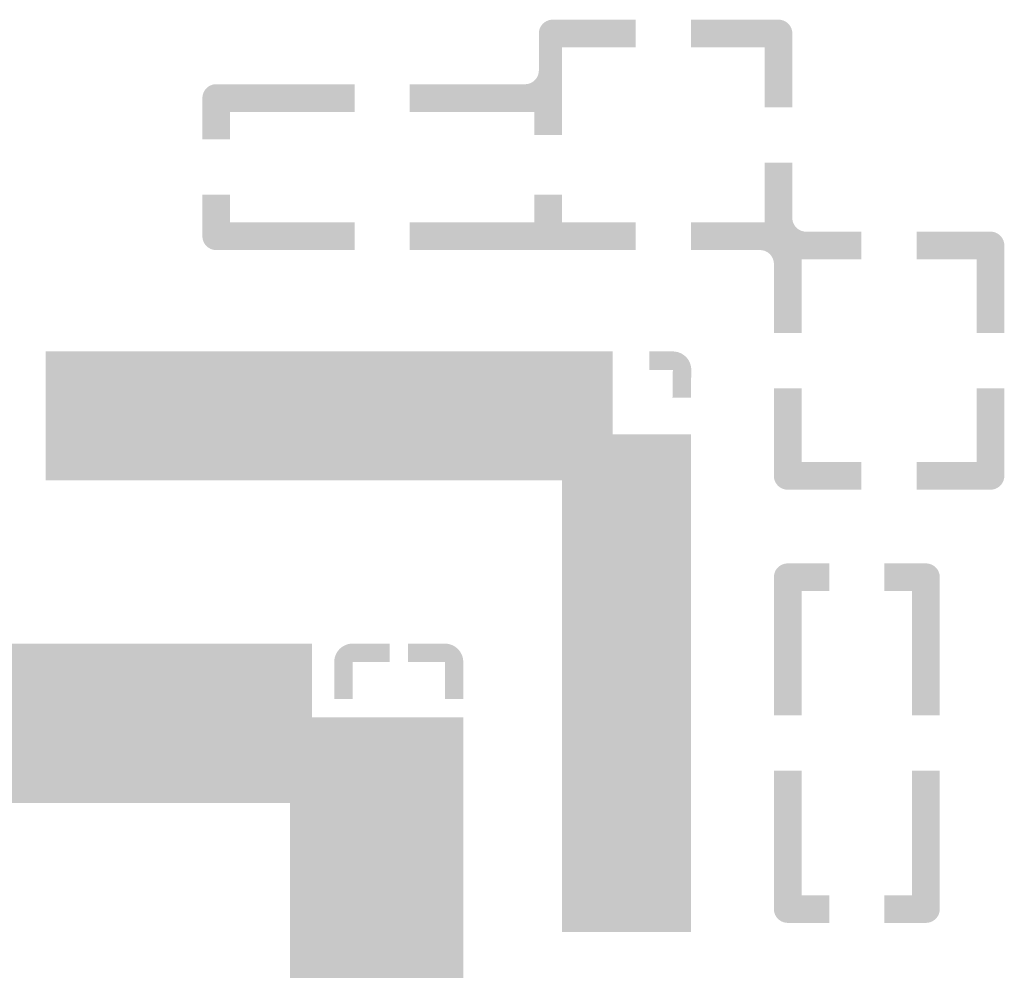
# Model space of a CAD drawing. Extents: x -14.8 to 14.8, y -14.2 to 14.2.
# Tile 5 of 5: x 4.1 to 14.8, y 3.9 to 14.2. Entities that reach past the tile are written whole.
import ezdxf

# ---------------------------------------------------------------- set-up
doc = ezdxf.new("R2010")
doc.units = 0
doc.layers.add('ROUTE_KEEPOUT', color=14, linetype='CONTINUOUS')

msp = doc.modelspace()

# ---------------------------------------------------------------- linework, layer by layer
at = {"layer": 'ROUTE_KEEPOUT'}
for points in [[(9.7388, 14.20081), (9.74922, 14.21122), (10.75, 14.20081), (10.75, 14.21122)], [(9.74922, 14.21122), (9.7606, 14.22056), (10.75, 14.21122), (10.75, 14.22056)], [(9.7606, 14.22056), (9.77285, 14.22874), (10.75, 14.22056), (10.75, 14.22874)], [(9.77285, 14.22874), (9.78584, 14.23569), (10.75, 14.22874), (10.75, 14.23569)], [(9.78584, 14.23569), (9.79944, 14.24132), (10.75, 14.23569), (10.75, 14.24132)], [(9.79944, 14.24132), (9.81354, 14.2456), (10.75, 14.24132), (10.75, 14.2456)], [(9.81354, 14.2456), (9.82798, 14.24847), (10.75, 14.2456), (10.75, 14.24847)], [(9.82798, 14.24847), (9.84264, 14.24991), (10.75, 14.24847), (10.75, 14.24991)], [(9.84264, 14.24991), (10.75, 14.25), (10.75, 14.24991), (10.75, 14.25)], [(11.35, 14.2499), (11.35, 14.25), (12.30739, 14.2499), (11.35, 14.25)], [(11.35, 14.24845), (11.35, 14.2499), (12.32205, 14.24845), (12.30739, 14.2499)], [(11.35, 14.24558), (11.35, 14.24845), (12.33649, 14.24558), (12.32205, 14.24845)], [(11.35, 14.2413), (11.35, 14.24558), (12.35059, 14.2413), (12.33649, 14.24558)], [(11.35, 14.23567), (11.35, 14.2413), (12.36419, 14.23567), (12.35059, 14.2413)], [(11.35, 14.22872), (11.35, 14.23567), (12.37718, 14.22872), (12.36419, 14.23567)], [(11.35, 14.22054), (11.35, 14.22872), (12.38942, 14.22054), (12.37718, 14.22872)], [(11.35, 14.2112), (11.35, 14.22054), (12.40081, 14.2112), (12.38942, 14.22054)], [(11.35, 14.20078), (11.35, 14.2112), (12.41122, 14.20078), (12.40081, 14.2112)], [(9.700026, 13.95), (9.7001, 14.10739), (10.75, 13.95), (10.75, 14.10739)], [(9.7001, 14.10739), (9.70155, 14.12205), (10.75, 14.10739), (10.75, 14.12205)], [(9.70155, 14.12205), (9.70442, 14.13649), (10.75, 14.12205), (10.75, 14.13649)], [(9.70442, 14.13649), (9.7087, 14.15059), (10.75, 14.13649), (10.75, 14.15059)], [(9.7087, 14.15059), (9.71433, 14.16419), (10.75, 14.15059), (10.75, 14.16419)], [(9.71433, 14.16419), (9.72128, 14.17718), (10.75, 14.16419), (10.75, 14.17718)], [(9.72128, 14.17718), (9.72946, 14.18942), (10.75, 14.17718), (10.75, 14.18942)], [(9.72946, 14.18942), (9.7388, 14.20081), (10.75, 14.18942), (10.75, 14.20081)], [(11.35, 14.1894), (11.35, 14.20078), (12.42056, 14.1894), (12.41122, 14.20078)], [(11.35, 14.17715), (11.35, 14.1894), (12.42874, 14.17715), (12.42056, 14.1894)], [(11.35, 14.16416), (11.35, 14.17715), (12.43569, 14.16416), (12.42874, 14.17715)], [(11.35, 14.15056), (11.35, 14.16416), (12.44132, 14.15056), (12.43569, 14.16416)], [(11.35, 14.13646), (11.35, 14.15056), (12.4456, 14.13646), (12.44132, 14.15056)], [(11.35, 14.12202), (11.35, 14.13646), (12.44847, 14.12202), (12.4456, 14.13646)], [(11.35, 14.10736), (11.35, 14.12202), (12.44991, 14.10736), (12.44847, 14.12202)], [(11.35, 13.95), (11.35, 14.10736), (12.449928, 13.95), (12.44991, 14.10736)], [(9.69991, 13.69264), (9.700026, 13.95), (9.95, 13.69264), (9.95, 13.95)], [(12.15, 13.3), (12.15, 13.95), (12.45, 13.3), (12.449928, 13.95)], [(9.6956, 13.66354), (9.69847, 13.67798), (9.95, 13.66354), (9.95, 13.67798)], [(9.69847, 13.67798), (9.69991, 13.69264), (9.95, 13.67798), (9.95, 13.69264)], [(9.61419, 13.56433), (9.62718, 13.57128), (9.95, 13.56433), (9.95, 13.57128)], [(9.62718, 13.57128), (9.63942, 13.57946), (9.95, 13.57128), (9.95, 13.57946)], [(9.63942, 13.57946), (9.65081, 13.5888), (9.95, 13.57946), (9.95, 13.5888)], [(9.65081, 13.5888), (9.66122, 13.59922), (9.95, 13.5888), (9.95, 13.59922)], [(9.66122, 13.59922), (9.67056, 13.6106), (9.95, 13.59922), (9.95, 13.6106)], [(9.67056, 13.6106), (9.67874, 13.62285), (9.95, 13.6106), (9.95, 13.62285)], [(9.67874, 13.62285), (9.68569, 13.63584), (9.95, 13.62285), (9.95, 13.63584)], [(9.68569, 13.63584), (9.69132, 13.64944), (9.95, 13.63584), (9.95, 13.64944)], [(9.69132, 13.64944), (9.6956, 13.66354), (9.95, 13.64944), (9.95, 13.66354)], [(6.05868, 13.45056), (6.06431, 13.46416), (7.7, 13.45056), (7.7, 13.46416)], [(6.06431, 13.46416), (6.07126, 13.47715), (7.7, 13.46416), (7.7, 13.47715)], [(6.07126, 13.47715), (6.07944, 13.4894), (7.7, 13.47715), (7.7, 13.4894)], [(6.07944, 13.4894), (6.08878, 13.50078), (7.7, 13.4894), (7.7, 13.50078)], [(6.08878, 13.50078), (6.09919, 13.5112), (7.7, 13.50078), (7.7, 13.5112)], [(6.09919, 13.5112), (6.11058, 13.52054), (7.7, 13.5112), (7.7, 13.52054)], [(6.11058, 13.52054), (6.12282, 13.52872), (7.7, 13.52054), (7.7, 13.52872)], [(6.12282, 13.52872), (6.13581, 13.53567), (7.7, 13.52872), (7.7, 13.53567)], [(6.13581, 13.53567), (6.14941, 13.5413), (7.7, 13.53567), (7.7, 13.5413)], [(6.14941, 13.5413), (6.16351, 13.54558), (7.7, 13.5413), (7.7, 13.54558)], [(6.16351, 13.54558), (6.17795, 13.54845), (7.7, 13.54558), (7.7, 13.54845)], [(6.17795, 13.54845), (6.19261, 13.5499), (7.7, 13.54845), (7.7, 13.5499)], [(6.19261, 13.5499), (7.7, 13.55), (7.7, 13.5499), (7.7, 13.55)], [(8.3, 13.55), (9.55739, 13.5501), (9.95, 13.55), (9.95, 13.5501)], [(8.3, 13.25), (8.3, 13.55), (9.95, 13.25), (9.95, 13.55)], [(9.55739, 13.5501), (9.57205, 13.55155), (9.95, 13.5501), (9.95, 13.55155)], [(9.57205, 13.55155), (9.58649, 13.55442), (9.95, 13.55155), (9.95, 13.55442)], [(9.58649, 13.55442), (9.60059, 13.5587), (9.95, 13.55442), (9.95, 13.5587)], [(9.60059, 13.5587), (9.61419, 13.56433), (9.95, 13.5587), (9.95, 13.56433)], [(6.050058, 13.25), (6.05009, 13.40736), (7.7, 13.25), (7.7, 13.40736)], [(6.05009, 13.40736), (6.05153, 13.42202), (7.7, 13.40736), (7.7, 13.42202)], [(6.05153, 13.42202), (6.0544, 13.43646), (7.7, 13.42202), (7.7, 13.43646)], [(6.0544, 13.43646), (6.05868, 13.45056), (7.7, 13.43646), (7.7, 13.45056)], [(6.05, 12.95), (6.050058, 13.25), (6.35, 12.95), (6.35, 13.25)], [(9.65, 13), (9.65, 13.25), (9.95, 13), (9.95, 13.25)], [(12.15, 12.09261), (12.15, 12.7), (12.4501, 12.09261), (12.45, 12.7)], [(6.05006, 12.05), (6.05, 12.35), (6.35, 12.05), (6.35, 12.35)], [(9.65, 12.05), (9.65, 12.35), (9.95, 12.05), (9.95, 12.35)], [(12.15, 12.07795), (12.15, 12.09261), (12.45155, 12.07795), (12.4501, 12.09261)], [(12.15, 12.06351), (12.15, 12.07795), (12.45442, 12.06351), (12.45155, 12.07795)], [(6.05009, 11.89264), (6.05006, 12.05), (7.7, 11.89264), (7.7, 12.05)], [(8.3, 11.75), (8.3, 12.05), (10.75, 11.75), (10.75, 12.05)], [(11.35, 12.04941), (11.35, 12.05), (12.4587, 12.04941), (12.458522, 12.05)], [(11.35, 12.03581), (11.35, 12.04941), (12.46433, 12.03581), (12.4587, 12.04941)], [(11.35, 12.02282), (11.35, 12.03581), (12.47128, 12.02282), (12.46433, 12.03581)], [(11.35, 12.01058), (11.35, 12.02282), (12.47946, 12.01058), (12.47128, 12.02282)], [(11.35, 11.99919), (11.35, 12.01058), (12.4888, 11.99919), (12.47946, 12.01058)], [(11.35, 11.98878), (11.35, 11.99919), (12.49922, 11.98878), (12.4888, 11.99919)], [(11.35, 11.97944), (11.35, 11.98878), (12.5106, 11.97944), (12.49922, 11.98878)], [(11.35, 11.97126), (11.35, 11.97944), (12.52285, 11.97126), (12.5106, 11.97944)], [(11.35, 11.96431), (11.35, 11.97126), (12.53584, 11.96431), (12.52285, 11.97126)], [(12.15, 12.05), (12.15, 12.06351), (12.458522, 12.05), (12.45442, 12.06351)], [(6.05153, 11.87798), (6.05009, 11.89264), (7.7, 11.87798), (7.7, 11.89264)], [(6.0544, 11.86354), (6.05153, 11.87798), (7.7, 11.86354), (7.7, 11.87798)], [(6.05868, 11.84944), (6.0544, 11.86354), (7.7, 11.84944), (7.7, 11.86354)], [(11.35, 11.95868), (11.35, 11.96431), (12.54944, 11.95868), (12.53584, 11.96431)], [(11.35, 11.9544), (11.35, 11.95868), (12.56354, 11.9544), (12.54944, 11.95868)], [(11.35, 11.95153), (11.35, 11.9544), (12.57798, 11.95153), (12.56354, 11.9544)], [(11.35, 11.95009), (11.35, 11.95153), (12.59264, 11.95009), (12.57798, 11.95153)], [(11.35, 11.95), (11.35, 11.95009), (13.2, 11.95), (12.59264, 11.95009)], [(11.35, 11.75), (11.35, 11.95), (13.2, 11.75), (13.2, 11.95)], [(13.8, 11.9499), (13.8, 11.95), (14.60739, 11.9499), (13.8, 11.95)], [(13.8, 11.94845), (13.8, 11.9499), (14.62205, 11.94845), (14.60739, 11.9499)], [(13.8, 11.94558), (13.8, 11.94845), (14.63649, 11.94558), (14.62205, 11.94845)], [(13.8, 11.9413), (13.8, 11.94558), (14.65059, 11.9413), (14.63649, 11.94558)], [(13.8, 11.93567), (13.8, 11.9413), (14.66419, 11.93567), (14.65059, 11.9413)], [(13.8, 11.92872), (13.8, 11.93567), (14.67718, 11.92872), (14.66419, 11.93567)], [(13.8, 11.92054), (13.8, 11.92872), (14.68942, 11.92054), (14.67718, 11.92872)], [(13.8, 11.9112), (13.8, 11.92054), (14.70081, 11.9112), (14.68942, 11.92054)], [(13.8, 11.90078), (13.8, 11.9112), (14.71122, 11.90078), (14.70081, 11.9112)], [(13.8, 11.8894), (13.8, 11.90078), (14.72056, 11.8894), (14.71122, 11.90078)], [(13.8, 11.87715), (13.8, 11.8894), (14.72874, 11.87715), (14.72056, 11.8894)], [(13.8, 11.86416), (13.8, 11.87715), (14.73569, 11.86416), (14.72874, 11.87715)], [(13.8, 11.85056), (13.8, 11.86416), (14.74132, 11.85056), (14.73569, 11.86416)], [(6.06431, 11.83584), (6.05868, 11.84944), (7.7, 11.83584), (7.7, 11.84944)], [(6.07126, 11.82285), (6.06431, 11.83584), (7.7, 11.82285), (7.7, 11.83584)], [(6.07944, 11.8106), (6.07126, 11.82285), (7.7, 11.8106), (7.7, 11.82285)], [(6.08878, 11.79922), (6.07944, 11.8106), (7.7, 11.79922), (7.7, 11.8106)], [(6.09919, 11.7888), (6.08878, 11.79922), (7.7, 11.7888), (7.7, 11.79922)], [(6.11058, 11.77946), (6.09919, 11.7888), (7.7, 11.77946), (7.7, 11.7888)], [(6.12282, 11.77128), (6.11058, 11.77946), (7.7, 11.77128), (7.7, 11.77946)], [(6.13581, 11.76433), (6.12282, 11.77128), (7.7, 11.76433), (7.7, 11.77128)], [(6.14941, 11.7587), (6.13581, 11.76433), (7.7, 11.7587), (7.7, 11.76433)], [(6.16351, 11.75442), (6.14941, 11.7587), (7.7, 11.75442), (7.7, 11.7587)], [(6.17795, 11.75155), (6.16351, 11.75442), (7.7, 11.75155), (7.7, 11.75442)], [(6.19261, 11.7501), (6.17795, 11.75155), (7.7, 11.7501), (7.7, 11.75155)], [(13.8, 11.83646), (13.8, 11.85056), (14.7456, 11.83646), (14.74132, 11.85056)], [(13.8, 11.82202), (13.8, 11.83646), (14.74847, 11.82202), (14.7456, 11.83646)], [(13.8, 11.80736), (13.8, 11.82202), (14.74991, 11.80736), (14.74847, 11.82202)], [(13.8, 11.65), (13.8, 11.80736), (14.749926, 11.65), (14.74991, 11.80736)], [(7.7, 11.75), (6.19261, 11.7501), (7.7, 11.75), (7.7, 11.7501)], [(12.10736, 11.74991), (11.35, 11.75), (13.2, 11.74991), (13.2, 11.75)], [(12.12202, 11.74847), (12.10736, 11.74991), (13.2, 11.74847), (13.2, 11.74991)], [(12.13646, 11.7456), (12.12202, 11.74847), (13.2, 11.7456), (13.2, 11.74847)], [(12.15056, 11.74132), (12.13646, 11.7456), (13.2, 11.74132), (13.2, 11.7456)], [(12.16416, 11.73569), (12.15056, 11.74132), (13.2, 11.73569), (13.2, 11.74132)], [(12.17715, 11.72874), (12.16416, 11.73569), (13.2, 11.72874), (13.2, 11.73569)], [(12.1894, 11.72056), (12.17715, 11.72874), (13.2, 11.72056), (13.2, 11.72874)], [(12.20078, 11.71122), (12.1894, 11.72056), (13.2, 11.71122), (13.2, 11.72056)], [(12.2112, 11.70081), (12.20078, 11.71122), (13.2, 11.70081), (13.2, 11.71122)], [(12.22054, 11.68942), (12.2112, 11.70081), (13.2, 11.68942), (13.2, 11.70081)], [(12.22872, 11.67718), (12.22054, 11.68942), (13.2, 11.67718), (13.2, 11.68942)], [(12.23567, 11.66419), (12.22872, 11.67718), (13.2, 11.66419), (13.2, 11.67718)], [(12.2413, 11.65059), (12.23567, 11.66419), (13.2, 11.65059), (13.2, 11.66419)], [(12.24148, 11.65), (12.2413, 11.65059), (13.2, 11.65), (13.2, 11.65059)], [(12.24558, 11.63649), (12.24148, 11.65), (12.55, 11.63649), (12.55, 11.65)], [(14.45, 10.85), (14.45, 11.65), (14.75, 10.85), (14.749926, 11.65)], [(12.24845, 11.62205), (12.24558, 11.63649), (12.55, 11.62205), (12.55, 11.63649)], [(12.2499, 11.60739), (12.24845, 11.62205), (12.55, 11.60739), (12.55, 11.62205)], [(12.25, 10.85), (12.2499, 11.60739), (12.55, 10.85), (12.55, 11.60739)], [(4.35, 9.75), (4.35, 10.65), (10.5, 9.75), (10.5, 10.65)], [(10.9, 10.64988), (10.9, 10.65), (11.16367, 10.64988), (10.9, 10.65)], [(10.9, 10.64795), (10.9, 10.64988), (11.18321, 10.64795), (11.16367, 10.64988)], [(10.9, 10.64412), (10.9, 10.64795), (11.20248, 10.64412), (11.18321, 10.64795)], [(10.9, 10.63842), (10.9, 10.64412), (11.22127, 10.63842), (11.20248, 10.64412)], [(10.9, 10.63091), (10.9, 10.63842), (11.23941, 10.63091), (11.22127, 10.63842)], [(10.9, 10.62165), (10.9, 10.63091), (11.25673, 10.62165), (11.23941, 10.63091)], [(10.9, 10.61074), (10.9, 10.62165), (11.27306, 10.61074), (11.25673, 10.62165)], [(10.9, 10.59828), (10.9, 10.61074), (11.28824, 10.59828), (11.27306, 10.61074)], [(10.9, 10.58439), (10.9, 10.59828), (11.30213, 10.58439), (11.28824, 10.59828)], [(10.9, 10.56921), (10.9, 10.58439), (11.31459, 10.56921), (11.30213, 10.58439)], [(10.9, 10.55288), (10.9, 10.56921), (11.3255, 10.55288), (11.31459, 10.56921)], [(10.9, 10.53556), (10.9, 10.55288), (11.33476, 10.53556), (11.3255, 10.55288)], [(10.9, 10.51742), (10.9, 10.53556), (11.34227, 10.51742), (11.33476, 10.53556)], [(10.9, 10.49863), (10.9, 10.51742), (11.34797, 10.49863), (11.34227, 10.51742)], [(10.9, 10.47936), (10.9, 10.49863), (11.3518, 10.47936), (11.34797, 10.49863)], [(10.9, 10.45982), (10.9, 10.47936), (11.35373, 10.45982), (11.3518, 10.47936)], [(10.9, 10.45), (10.9, 10.45982), (11.35361, 10.45), (11.35373, 10.45982)], [(11.15, 10.15), (11.15385, 10.45), (11.35, 10.15), (11.35361, 10.45)], [(12.250076, 9.45), (12.25, 10.25), (12.55, 9.45), (12.55, 10.25)], [(14.45, 9.45), (14.45, 10.25), (14.749924, 9.45), (14.75, 10.25)], [(4.35, 9.25), (4.35, 9.75), (11.35, 9.25), (11.35, 9.75)], [(12.25009, 9.29264), (12.250076, 9.45), (13.2, 9.29264), (13.2, 9.45)], [(13.8, 9.29264), (13.8, 9.45), (14.74991, 9.29264), (14.749924, 9.45)], [(9.95, 4.35), (9.95, 9.25), (11.35, 4.35), (11.35, 9.25)], [(12.25153, 9.27798), (12.25009, 9.29264), (13.2, 9.27798), (13.2, 9.29264)], [(12.2544, 9.26354), (12.25153, 9.27798), (13.2, 9.26354), (13.2, 9.27798)], [(12.25868, 9.24944), (12.2544, 9.26354), (13.2, 9.24944), (13.2, 9.26354)], [(12.26431, 9.23584), (12.25868, 9.24944), (13.2, 9.23584), (13.2, 9.24944)], [(12.27126, 9.22285), (12.26431, 9.23584), (13.2, 9.22285), (13.2, 9.23584)], [(12.27944, 9.2106), (12.27126, 9.22285), (13.2, 9.2106), (13.2, 9.22285)], [(12.28878, 9.19922), (12.27944, 9.2106), (13.2, 9.19922), (13.2, 9.2106)], [(12.29919, 9.1888), (12.28878, 9.19922), (13.2, 9.1888), (13.2, 9.19922)], [(12.31058, 9.17946), (12.29919, 9.1888), (13.2, 9.17946), (13.2, 9.1888)], [(13.8, 9.27798), (13.8, 9.29264), (14.74847, 9.27798), (14.74991, 9.29264)], [(13.8, 9.26354), (13.8, 9.27798), (14.7456, 9.26354), (14.74847, 9.27798)], [(13.8, 9.24944), (13.8, 9.26354), (14.74132, 9.24944), (14.7456, 9.26354)], [(13.8, 9.23584), (13.8, 9.24944), (14.73569, 9.23584), (14.74132, 9.24944)], [(13.8, 9.22285), (13.8, 9.23584), (14.72874, 9.22285), (14.73569, 9.23584)], [(13.8, 9.2106), (13.8, 9.22285), (14.72056, 9.2106), (14.72874, 9.22285)], [(13.8, 9.19922), (13.8, 9.2106), (14.71122, 9.19922), (14.72056, 9.2106)], [(13.8, 9.1888), (13.8, 9.19922), (14.70081, 9.1888), (14.71122, 9.19922)], [(13.8, 9.17946), (13.8, 9.1888), (14.68942, 9.17946), (14.70081, 9.1888)], [(12.32282, 9.17128), (12.31058, 9.17946), (13.2, 9.17128), (13.2, 9.17946)], [(12.33581, 9.16433), (12.32282, 9.17128), (13.2, 9.16433), (13.2, 9.17128)], [(12.34941, 9.1587), (12.33581, 9.16433), (13.2, 9.1587), (13.2, 9.16433)], [(12.36351, 9.15442), (12.34941, 9.1587), (13.2, 9.15442), (13.2, 9.1587)], [(12.37795, 9.15155), (12.36351, 9.15442), (13.2, 9.15155), (13.2, 9.15442)], [(12.39261, 9.1501), (12.37795, 9.15155), (13.2, 9.1501), (13.2, 9.15155)], [(13.2, 9.15), (12.39261, 9.1501), (13.2, 9.15), (13.2, 9.1501)], [(13.8, 9.17128), (13.8, 9.17946), (14.67718, 9.17128), (14.68942, 9.17946)], [(13.8, 9.16433), (13.8, 9.17128), (14.66419, 9.16433), (14.67718, 9.17128)], [(13.8, 9.1587), (13.8, 9.16433), (14.65059, 9.1587), (14.66419, 9.16433)], [(13.8, 9.15442), (13.8, 9.1587), (14.63649, 9.15442), (14.65059, 9.1587)], [(13.8, 9.15155), (13.8, 9.15442), (14.62205, 9.15155), (14.63649, 9.15442)], [(13.8, 9.1501), (13.8, 9.15155), (14.60739, 9.1501), (14.62205, 9.15155)], [(13.8, 9.15), (13.8, 9.1501), (13.8, 9.15), (14.60739, 9.1501)], [(12.32285, 8.32874), (12.33584, 8.33569), (12.85, 8.32874), (12.85, 8.33569)], [(12.33584, 8.33569), (12.34944, 8.34132), (12.85, 8.33569), (12.85, 8.34132)], [(12.34944, 8.34132), (12.36354, 8.3456), (12.85, 8.34132), (12.85, 8.3456)], [(12.36354, 8.3456), (12.37798, 8.34847), (12.85, 8.3456), (12.85, 8.34847)], [(12.37798, 8.34847), (12.39264, 8.34991), (12.85, 8.34847), (12.85, 8.34991)], [(12.39264, 8.34991), (12.85, 8.35), (12.85, 8.34991), (12.85, 8.35)], [(13.45, 8.34991), (13.45, 8.35), (13.90736, 8.34991), (13.45, 8.35)], [(13.45, 8.34847), (13.45, 8.34991), (13.92202, 8.34847), (13.90736, 8.34991)], [(13.45, 8.3456), (13.45, 8.34847), (13.93646, 8.3456), (13.92202, 8.34847)], [(13.45, 8.34132), (13.45, 8.3456), (13.95056, 8.34132), (13.93646, 8.3456)], [(13.45, 8.33569), (13.45, 8.34132), (13.96416, 8.33569), (13.95056, 8.34132)], [(13.45, 8.32874), (13.45, 8.33569), (13.97715, 8.32874), (13.96416, 8.33569)], [(12.25155, 8.22205), (12.25442, 8.23649), (12.85, 8.22205), (12.85, 8.23649)], [(12.25442, 8.23649), (12.2587, 8.25059), (12.85, 8.23649), (12.85, 8.25059)], [(12.2587, 8.25059), (12.26433, 8.26419), (12.85, 8.25059), (12.85, 8.26419)], [(12.26433, 8.26419), (12.27128, 8.27718), (12.85, 8.26419), (12.85, 8.27718)], [(12.27128, 8.27718), (12.27946, 8.28942), (12.85, 8.27718), (12.85, 8.28942)], [(12.27946, 8.28942), (12.2888, 8.30081), (12.85, 8.28942), (12.85, 8.30081)], [(12.2888, 8.30081), (12.29922, 8.31122), (12.85, 8.30081), (12.85, 8.31122)], [(12.29922, 8.31122), (12.3106, 8.32056), (12.85, 8.31122), (12.85, 8.32056)], [(12.3106, 8.32056), (12.32285, 8.32874), (12.85, 8.32056), (12.85, 8.32874)], [(13.45, 8.32056), (13.45, 8.32874), (13.9894, 8.32056), (13.97715, 8.32874)], [(13.45, 8.31122), (13.45, 8.32056), (14.00078, 8.31122), (13.9894, 8.32056)], [(13.45, 8.30081), (13.45, 8.31122), (14.0112, 8.30081), (14.00078, 8.31122)], [(13.45, 8.28942), (13.45, 8.30081), (14.02054, 8.28942), (14.0112, 8.30081)], [(13.45, 8.27718), (13.45, 8.28942), (14.02872, 8.27718), (14.02054, 8.28942)], [(13.45, 8.26419), (13.45, 8.27718), (14.03567, 8.26419), (14.02872, 8.27718)], [(13.45, 8.25059), (13.45, 8.26419), (14.0413, 8.25059), (14.03567, 8.26419)], [(13.45, 8.23649), (13.45, 8.25059), (14.04558, 8.23649), (14.0413, 8.25059)], [(13.45, 8.22205), (13.45, 8.23649), (14.04845, 8.22205), (14.04558, 8.23649)], [(12.250088, 8.05), (12.2501, 8.20739), (12.85, 8.05), (12.85, 8.20739)], [(12.2501, 8.20739), (12.25155, 8.22205), (12.85, 8.20739), (12.85, 8.22205)], [(13.45, 8.20739), (13.45, 8.22205), (14.0499, 8.20739), (14.04845, 8.22205)], [(13.45, 8.05), (13.45, 8.20739), (14.049912, 8.05), (14.0499, 8.20739)], [(12.25, 6.7), (12.250088, 8.05), (12.55, 6.7), (12.55, 8.05)], [(13.75, 6.7), (13.75, 8.05), (14.05, 6.7), (14.049912, 8.05)], [(-7.25002, 6.68002), (-7.25, 7.47998), (7.24, 6.68002), (7.239982, 7.47998)], [(-7.25, 7.47998), (7.23998, 7.48), (7.239982, 7.47998), (7.23998, 7.48)], [(7.63137, 7.47412), (7.65064, 7.47795), (8.08, 7.47412), (8.08, 7.47795)], [(7.65064, 7.47795), (7.67018, 7.47988), (8.08, 7.47795), (8.08, 7.47988)], [(7.67018, 7.47988), (8.08, 7.48), (8.08, 7.47988), (8.08, 7.48)], [(8.28, 7.47988), (8.28, 7.48), (8.68982, 7.47988), (8.28, 7.48)], [(8.28, 7.47795), (8.28, 7.47988), (8.70936, 7.47795), (8.68982, 7.47988)], [(8.28, 7.47412), (8.28, 7.47795), (8.72863, 7.47412), (8.70936, 7.47795)], [(7.49909, 7.36556), (7.50835, 7.38288), (8.08, 7.36556), (8.08, 7.38288)], [(7.50835, 7.38288), (7.51926, 7.39921), (8.08, 7.38288), (8.08, 7.39921)], [(7.51926, 7.39921), (7.53172, 7.41439), (8.08, 7.39921), (8.08, 7.41439)], [(7.53172, 7.41439), (7.54561, 7.42828), (8.08, 7.41439), (8.08, 7.42828)], [(7.54561, 7.42828), (7.56079, 7.44074), (8.08, 7.42828), (8.08, 7.44074)], [(7.56079, 7.44074), (7.57712, 7.45165), (8.08, 7.44074), (8.08, 7.45165)], [(7.57712, 7.45165), (7.59444, 7.46091), (8.08, 7.45165), (8.08, 7.46091)], [(7.59444, 7.46091), (7.61258, 7.46842), (8.08, 7.46091), (8.08, 7.46842)], [(7.61258, 7.46842), (7.63137, 7.47412), (8.08, 7.46842), (8.08, 7.47412)], [(8.28, 7.46842), (8.28, 7.47412), (8.74742, 7.46842), (8.72863, 7.47412)], [(8.28, 7.46091), (8.28, 7.46842), (8.76556, 7.46091), (8.74742, 7.46842)], [(8.28, 7.45165), (8.28, 7.46091), (8.78288, 7.45165), (8.76556, 7.46091)], [(8.28, 7.44074), (8.28, 7.45165), (8.79921, 7.44074), (8.78288, 7.45165)], [(8.28, 7.42828), (8.28, 7.44074), (8.81439, 7.42828), (8.79921, 7.44074)], [(8.28, 7.41439), (8.28, 7.42828), (8.82828, 7.41439), (8.81439, 7.42828)], [(8.28, 7.39921), (8.28, 7.41439), (8.84074, 7.39921), (8.82828, 7.41439)], [(8.28, 7.38288), (8.28, 7.39921), (8.85165, 7.38288), (8.84074, 7.39921)], [(8.28, 7.36556), (8.28, 7.38288), (8.86091, 7.36556), (8.85165, 7.38288)], [(7.48, 6.88), (7.480116, 7.28), (7.68, 6.88), (7.68, 7.28)], [(7.480116, 7.28), (7.48012, 7.28982), (8.08, 7.28), (8.08, 7.28982)], [(7.48012, 7.28982), (7.48205, 7.30936), (8.08, 7.28982), (8.08, 7.30936)], [(7.48205, 7.30936), (7.48588, 7.32863), (8.08, 7.30936), (8.08, 7.32863)], [(7.48588, 7.32863), (7.49158, 7.34742), (8.08, 7.32863), (8.08, 7.34742)], [(7.49158, 7.34742), (7.49909, 7.36556), (8.08, 7.34742), (8.08, 7.36556)], [(8.28, 7.34742), (8.28, 7.36556), (8.86842, 7.34742), (8.86091, 7.36556)], [(8.28, 7.32863), (8.28, 7.34742), (8.87412, 7.32863), (8.86842, 7.34742)], [(8.28, 7.30936), (8.28, 7.32863), (8.87795, 7.30936), (8.87412, 7.32863)], [(8.28, 7.28982), (8.28, 7.30936), (8.87988, 7.28982), (8.87795, 7.30936)], [(8.28, 7.28), (8.28, 7.28982), (8.879884, 7.28), (8.87988, 7.28982)], [(8.68, 6.88), (8.68, 7.28), (8.88, 6.88), (8.879884, 7.28)], [(-8.88, 6.67998), (-7.25002, 6.68), (8.87998, 6.67998), (8.87998, 6.68)], [(-8.88, 5.75), (-8.88, 6.67998), (8.87998, 5.75), (8.87998, 6.67998)], [(-7.25002, 6.68), (-7.25002, 6.68002), (8.87998, 6.68), (7.24, 6.68002)], [(12.25009, 4.75), (12.25, 6.1), (12.55, 4.75), (12.55, 6.1)], [(13.75, 4.75), (13.75, 6.1), (14.04991, 4.75), (14.05, 6.1)], [(6.99998, -5.75), (6.99998, 5.75), (8.87998, -5.75), (8.87998, 5.75)], [(12.2501, 4.59261), (12.25009, 4.75), (12.85, 4.59261), (12.85, 4.75)], [(13.45, 4.59261), (13.45, 4.75), (14.0499, 4.59261), (14.04991, 4.75)], [(12.25155, 4.57795), (12.2501, 4.59261), (12.85, 4.57795), (12.85, 4.59261)], [(12.25442, 4.56351), (12.25155, 4.57795), (12.85, 4.56351), (12.85, 4.57795)], [(12.2587, 4.54941), (12.25442, 4.56351), (12.85, 4.54941), (12.85, 4.56351)], [(12.26433, 4.53581), (12.2587, 4.54941), (12.85, 4.53581), (12.85, 4.54941)], [(12.27128, 4.52282), (12.26433, 4.53581), (12.85, 4.52282), (12.85, 4.53581)], [(12.27946, 4.51058), (12.27128, 4.52282), (12.85, 4.51058), (12.85, 4.52282)], [(12.2888, 4.49919), (12.27946, 4.51058), (12.85, 4.49919), (12.85, 4.51058)], [(12.29922, 4.48878), (12.2888, 4.49919), (12.85, 4.48878), (12.85, 4.49919)], [(12.3106, 4.47944), (12.29922, 4.48878), (12.85, 4.47944), (12.85, 4.48878)], [(13.45, 4.57795), (13.45, 4.59261), (14.04845, 4.57795), (14.0499, 4.59261)], [(13.45, 4.56351), (13.45, 4.57795), (14.04558, 4.56351), (14.04845, 4.57795)], [(13.45, 4.54941), (13.45, 4.56351), (14.0413, 4.54941), (14.04558, 4.56351)], [(13.45, 4.53581), (13.45, 4.54941), (14.03567, 4.53581), (14.0413, 4.54941)], [(13.45, 4.52282), (13.45, 4.53581), (14.02872, 4.52282), (14.03567, 4.53581)], [(13.45, 4.51058), (13.45, 4.52282), (14.02054, 4.51058), (14.02872, 4.52282)], [(13.45, 4.49919), (13.45, 4.51058), (14.0112, 4.49919), (14.02054, 4.51058)], [(13.45, 4.48878), (13.45, 4.49919), (14.00078, 4.48878), (14.0112, 4.49919)], [(13.45, 4.47944), (13.45, 4.48878), (13.9894, 4.47944), (14.00078, 4.48878)], [(12.32285, 4.47126), (12.3106, 4.47944), (12.85, 4.47126), (12.85, 4.47944)], [(12.33584, 4.46431), (12.32285, 4.47126), (12.85, 4.46431), (12.85, 4.47126)], [(12.34944, 4.45868), (12.33584, 4.46431), (12.85, 4.45868), (12.85, 4.46431)], [(12.36354, 4.4544), (12.34944, 4.45868), (12.85, 4.4544), (12.85, 4.45868)], [(12.37798, 4.45153), (12.36354, 4.4544), (12.85, 4.45153), (12.85, 4.4544)], [(12.39264, 4.45009), (12.37798, 4.45153), (12.85, 4.45009), (12.85, 4.45153)], [(12.85, 4.45), (12.39264, 4.45009), (12.85, 4.45), (12.85, 4.45009)], [(13.45, 4.47126), (13.45, 4.47944), (13.97715, 4.47126), (13.9894, 4.47944)], [(13.45, 4.46431), (13.45, 4.47126), (13.96416, 4.46431), (13.97715, 4.47126)], [(13.45, 4.45868), (13.45, 4.46431), (13.95056, 4.45868), (13.96416, 4.46431)], [(13.45, 4.4544), (13.45, 4.45868), (13.93646, 4.4544), (13.95056, 4.45868)], [(13.45, 4.45153), (13.45, 4.4544), (13.92202, 4.45153), (13.93646, 4.4544)], [(13.45, 4.45009), (13.45, 4.45153), (13.90736, 4.45009), (13.92202, 4.45153)], [(13.45, 4.45), (13.45, 4.45009), (13.45, 4.45), (13.90736, 4.45009)]]:
    msp.add_solid(points, dxfattribs=at)

doc.saveas('drawing.dxf')
